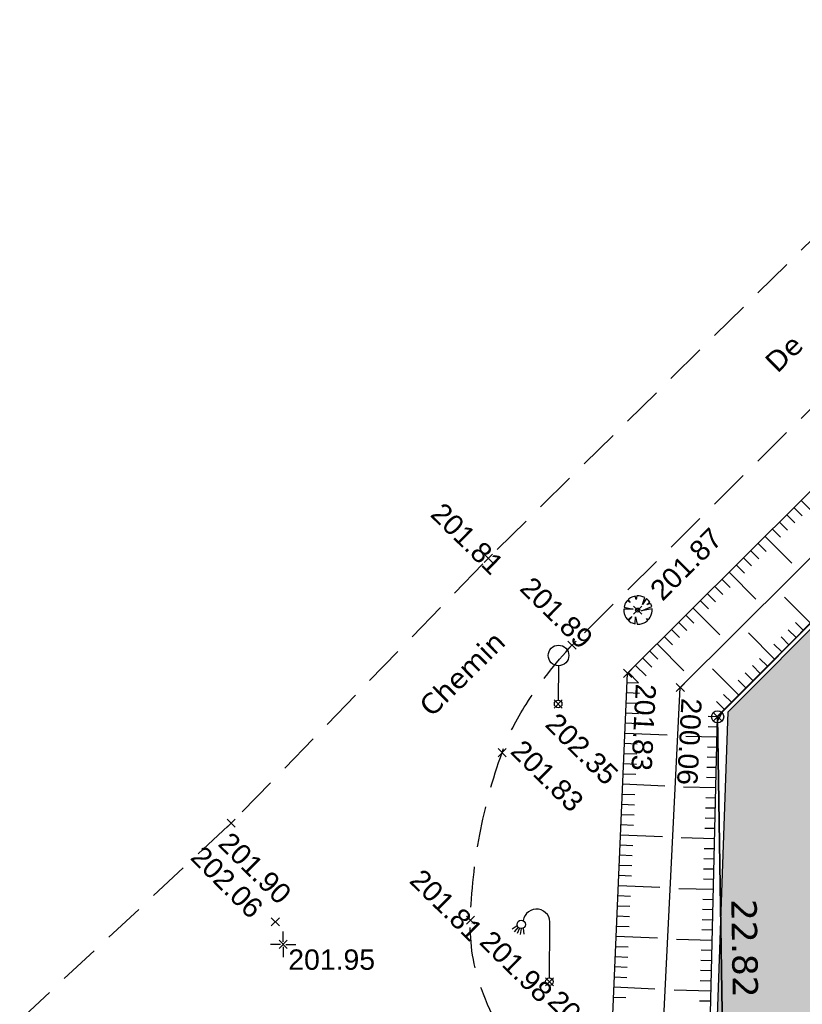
# Model space of a CAD drawing. Extents: x 1616800 to 1632437, y 2248456 to 2251974.
# Tile 42 of 256: x 1617456 to 1617494, y 2251631 to 2251679. Entities that reach past the tile are written whole.
import ezdxf
from ezdxf.enums import TextEntityAlignment as Align

# ---------------------------------------------------------------- set-up
doc = ezdxf.new("R2010")
doc.units = 0
doc.header["$LTSCALE"] = 2
doc.header["$PDMODE"] = 3
doc.header["$PDSIZE"] = 0.2
for name, pattern in [('CHEMIN', [1.5, 1, -0.5]), ('CONTINU', [0]), ('FOSSE', [0.5, 0.3, -0.2])]:
    doc.linetypes.add(name, pattern=pattern)
doc.layers.get('0').update_dxf_attribs({"linetype": 'CONTINUOUS'})
for name, color, linetype in [('01-PAP- REVET MACROLOT', 51, 'CONTINUOUS'), ('PARC_SUPEFICIES', 7, 'CONTINUOUS'), ('X-PTS TOPO-TEXTE TOPOALT', 8, 'CONTINUOUS'), ('X-PTS TOPO-TOPOPOINT', 8, 'CONTINUOUS'), ('Y - FDP TOPO-COTATION', 8, 'CONTINUOUS'), ('Y - FDP TOPO-LIMITES_ 09119', 8, 'CONTINUOUS'), ('Y - FDP TOPO-LOT COTATION', 8, 'CONTINUOUS'), ('Y-FDP TOPO-CN_1_00', 8, 'FOSSE'), ('Y-FDP TOPO-TOP_AXE_FOSSE', 8, 'CONTINUOUS'), ('Y-FDP TOPO-TOP_BARBULE', 8, 'CONTINUOUS'), ('Y-FDP TOPO-TOP_BORNE', 8, 'CONTINUOUS'), ('Y-FDP TOPO-TOP_TALUS', 8, 'CONTINUOUS'), ('Y-FDP TOPO-TOP_VEGETATION_symb', 8, 'CONTINUOUS'), ('Y-FDP TOPO-TOP_VOIRIE', 8, 'CHEMIN'), ('Y-FDP TOPO-TOP_VOIRIE_SYMB', 8, 'CONTINUOUS'), ('Y-RESEAU EXISTANT FDP-TOP_ECLAIRAGE', 6, 'CONTINUOUS')]:
    doc.layers.add(name, color=color, linetype=linetype)
doc.styles.get("Standard").update_dxf_attribs({"font": 'arial.ttf'})
doc.styles.add('Verdana 2.0', font='verdana.ttf', dxfattribs={"width": 0.99, "height": 2})

# ---------------------------------------------------------------- blocks, each defined once
blk = doc.blocks.new('TCPOINT')
at = {"color": 0}
blk.add_point((0, 0), dxfattribs=at)
at = {"layer": 'X-PTS TOPO-TEXTE TOPOALT'}
blk.add_attdef('ALT', text='', height=0.75, dxfattribs=at).set_placement((0.25, -0.25), align=Align.TOP_LEFT)
blk = doc.blocks.new('TCPOINT_2')
at = {"color": 0}
blk.add_point((0, 0), dxfattribs=at)
at = {"layer": 'X-PTS TOPO-TEXTE TOPOALT'}
blk.add_attdef('ALT', (0.25, 0.25), '', height=0.75, dxfattribs=at)
blk = doc.blocks.new('R023')
at = {"color": 0, "linetype": 'Continuous'}
blk.add_line((0, 1.878755), (0, 0.1875), dxfattribs=at)
blk.add_circle((0.000088, 2.3863), 0.507376, dxfattribs=at)
at = {"color": 0}
blk.add_circle((0, 0), 0.1875, dxfattribs=at)
blk = doc.blocks.new('L003')
at = {"color": 0}
for points in [[(-1.603583, 2.741753), (-1.846569, 2.573542)], [(-1.557039, 2.666871), (-1.745703, 2.444053)], [(-1.486771, 2.61895), (-1.61295, 2.356148)], [(-1.411328, 2.60293), (-1.464038, 2.314863)], [(-1.313678, 2.624415), (-1.28336, 2.326826)], [(0, 0.1875), (0, 2.8125)]]:
    blk.add_lwpolyline(points, dxfattribs=at)
for centre, radius in [((-1.40625, 2.8125), 0.209631), ((0, 0), 0.1875)]:
    blk.add_circle(centre, radius, dxfattribs=at)
blk.add_arc((-0.65625, 2.90625), 0.662913, 351.869898, 171.869898, dxfattribs=at)
blk = doc.blocks.new('arbre1')
at = {"linetype": 'CONTINU'}
for p, q in [((-0.462, 0.519), (-0.477, 0.503)), ((-0.477, 0.503), (-0.365, 0.366)), ((-0.447, 0.535), (-0.462, 0.519)), ((-0.356, 0.599), (-0.447, 0.535)), ((-0.294, 0.631), (-0.356, 0.599)), ((-0.125, 0.682), (-0.294, 0.631)), ((-0.075, 0.513), (-0.125, 0.682)), ((-0.049, 0.699), (-0.075, 0.513)), ((0.044, 0.701), (-0.049, 0.699)), ((0.075, 0.702), (0.044, 0.701)), ((0.153, 0.688), (0.075, 0.702)), ((0.293, 0.645), (0.153, 0.688)), ((0.24, 0.273), (0.356, 0.616)), ((0.434, 0.571), (0.24, 0.273)), ((0.356, 0.616), (0.293, 0.645)), ((0.482, 0.526), (0.434, 0.571)), ((0.498, 0.511), (0.482, 0.526)), ((0.513, 0.496), (0.498, 0.511)), ((0.498, 0.511), (0.498, 0.511)), ((0.529, 0.481), (0.513, 0.496)), ((-0.218, 0.045), (-0.682, 0.034)), ((-0.682, 0.034), (-0.68, -0.059)), ((-0.626, 0.283), (-0.669, 0.142)), ((-0.669, 0.142), (-0.218, 0.045)), ((-0.597, 0.345), (-0.626, 0.283)), ((-0.537, 0.44), (-0.597, 0.345)), ((-0.522, 0.455), (-0.537, 0.44)), ((-0.507, 0.471), (-0.522, 0.455)), ((-0.365, 0.366), (-0.507, 0.471)), ((0.186, -0.038), (0.691, 0.175)), ((0.709, 0.067), (0.186, -0.038)), ((0.457, 0.278), (0.593, 0.39)), ((0.642, 0.313), (0.457, 0.278)), ((0.593, 0.39), (0.529, 0.481)), ((0.691, 0.175), (0.642, 0.313)), ((0.712, -0.025), (0.709, 0.067)), ((-0.68, -0.059), (-0.679, -0.09)), ((-0.679, -0.09), (-0.662, -0.167)), ((-0.662, -0.167), (-0.612, -0.305)), ((-0.612, -0.305), (-0.58, -0.366)), ((-0.58, -0.366), (-0.516, -0.457)), ((-0.516, -0.457), (-0.5, -0.472)), ((-0.5, -0.472), (-0.484, -0.488)), ((-0.484, -0.488), (-0.287, -0.313)), ((-0.287, -0.313), (-0.452, -0.518)), ((-0.123, -0.68), (-0.101, -0.339)), ((-0.101, -0.339), (-0.015, -0.693)), ((0.506, -0.494), (0.442, -0.403)), ((0.442, -0.403), (0.537, -0.463)), ((0.537, -0.463), (0.552, -0.447)), ((0.552, -0.447), (0.567, -0.431)), ((0.567, -0.431), (0.626, -0.337)), ((0.626, -0.337), (0.656, -0.274)), ((0.656, -0.274), (0.699, -0.134)), ((0.699, -0.134), (0.712, -0.056)), ((0.712, -0.056), (0.712, -0.025)), ((-0.452, -0.518), (-0.436, -0.533)), ((-0.436, -0.533), (-0.421, -0.548)), ((-0.421, -0.548), (-0.326, -0.607)), ((-0.326, -0.607), (-0.264, -0.637)), ((-0.264, -0.637), (-0.123, -0.68)), ((-0.015, -0.693), (0.078, -0.691)), ((0.078, -0.691), (0.109, -0.69)), ((0.109, -0.69), (0.186, -0.672)), ((0.186, -0.672), (0.324, -0.623)), ((0.324, -0.623), (0.385, -0.59)), ((0.385, -0.59), (0.476, -0.526)), ((0.476, -0.526), (0.491, -0.51)), ((0.491, -0.51), (0.506, -0.494))]:
    blk.add_line(p, q, dxfattribs=at)
blk.add_circle((0, 0), 0.1, dxfattribs=at)
blk = doc.blocks.new('point')
at = {"color": 0}
blk.add_circle((0, 0), 0.3, dxfattribs=at)
blk = doc.blocks.new('T007')
at = {"color": 0}
for p, q in [((0, 0.125), (0, 0.625)), ((-0.125, 0), (-0.625, 0)), ((0, 0), (0, 0)), ((0.125, 0), (0.625, 0)), ((0, -0.125), (0, -0.625))]:
    blk.add_line(p, q, dxfattribs=at)

msp = doc.modelspace()

# ---------------------------------------------------------------- hatches: boundary and pattern name
at = {"layer": '01-PAP- REVET MACROLOT'}
h = msp.add_hatch(color=256, dxfattribs=at)
h.dxf.hatch_style = 1
h.paths.add_polyline_path([(1617511.5596, 2251666.1067), (1617561.7921, 2251614.5947), (1617535.5709, 2251589.0256), (1617524.9968, 2251587.9332), (1617522.7984, 2251590.1116), (1617489.8856, 2251622.7153), (1617490.6635, 2251645.1733)])

# ---------------------------------------------------------------- linework, layer by layer
at = {"layer": 'PARC_SUPEFICIES', "flags": 128}
msp.add_lwpolyline([(1617511.5596, 2251666.1067), (1617561.7921, 2251614.5947), (1617535.5709, 2251589.0256), (1617524.9968, 2251587.9332), (1617522.7984, 2251590.1116), (1617489.8856, 2251622.7153), (1617490.6635, 2251645.1733)], close=True, dxfattribs=at)
at = {"layer": 'Y - FDP TOPO-LIMITES_ 09119', "flags": 128}
for points in [[(1617544.2252, 2251699.1484), (1617490.1496, 2251644.922), (1617490.5111, 2251622.1059), (1617612.2487, 2251501.4729), (1617679.738, 2251574.4653)], [(1617612.2487, 2251501.4729), (1617605.2296, 2251508.4284), (1617490.5111, 2251622.1059), (1617490.1496, 2251644.922), (1617544.2252, 2251699.1484), (1617679.738, 2251574.4653)]]:
    msp.add_lwpolyline(points, close=True, dxfattribs=at)
at = {"layer": 'Y-FDP TOPO-CN_1_00', "linetype": 'FOSSE', "flags": 128}
msp.add_lwpolyline([(1617490.1441, 2251644.6964), (1617490.1788, 2251644.7659), (1617490.2064, 2251644.8212), (1617490.2298, 2251644.8677), (1617490.2519, 2251644.9106), (1617490.2752, 2251644.9554), (1617490.3028, 2251645.0074), (1617490.3372, 2251645.072), (1617490.3814, 2251645.1546)], dxfattribs=at)
at = {"layer": 'Y-FDP TOPO-TOP_AXE_FOSSE', "flags": 128}
msp.add_lwpolyline([(1617487.4482, 2251629.1227), (1617488.3132, 2251646.3645), (1617504.911, 2251662.8578), (1617521.18, 2251678.6633), (1617523.1031, 2251680.5656), (1617526.442, 2251683.9646), (1617535.3536, 2251692.8786), (1617539.9228, 2251697.2715), (1617554.2215, 2251711.6097), (1617557.1309, 2251715.105)], dxfattribs=at)
at = {"layer": 'Y-FDP TOPO-TOP_BARBULE'}
for p, q in [((1617494.2646, 2251655.5655), (1617495.5801, 2251654.2431)), ((1617493.9101, 2251655.2129), (1617494.3047, 2251654.8162)), ((1617493.2012, 2251654.5076), (1617493.5957, 2251654.111)), ((1617493.5557, 2251654.8603), (1617493.9502, 2251654.4636)), ((1617492.8467, 2251654.155), (1617493.2412, 2251653.7585)), ((1617492.4922, 2251653.8023), (1617493.807, 2251652.4808)), ((1617491.7833, 2251653.0971), (1617492.1776, 2251652.7007)), ((1617492.1378, 2251653.4497), (1617492.5322, 2251653.0533)), ((1617491.4288, 2251652.7444), (1617491.8231, 2251652.3481)), ((1617491.0744, 2251652.3918), (1617491.4686, 2251651.9955)), ((1617490.3654, 2251651.6865), (1617490.7596, 2251651.2903)), ((1617490.7199, 2251652.0392), (1617492.0339, 2251650.7184)), ((1617490.011, 2251651.3339), (1617490.4051, 2251650.9378)), ((1617489.302, 2251650.6286), (1617489.696, 2251650.2326)), ((1617489.6565, 2251650.9813), (1617490.0506, 2251650.5852)), ((1617494.7218, 2251649.5313), (1617493.4358, 2251650.8146)), ((1617488.9476, 2251650.276), (1617490.2607, 2251648.956)), ((1617488.5931, 2251649.9233), (1617488.987, 2251649.5274)), ((1617487.8842, 2251649.2181), (1617488.278, 2251648.8222)), ((1617488.2386, 2251649.5707), (1617488.6325, 2251649.1748)), ((1617494.0154, 2251648.8235), (1617493.6289, 2251649.2092)), ((1617494.3686, 2251649.1774), (1617493.9824, 2251649.5627)), ((1617487.5297, 2251648.8654), (1617487.9235, 2251648.4696)), ((1617492.9559, 2251647.7617), (1617491.6639, 2251649.0509)), ((1617493.6622, 2251648.4696), (1617493.2754, 2251648.8556)), ((1617487.1752, 2251648.5128), (1617488.4876, 2251647.1936)), ((1617493.309, 2251648.1156), (1617492.9218, 2251648.502)), ((1617486.4663, 2251647.8075), (1617486.9048, 2251647.3667)), ((1617486.8208, 2251648.1602), (1617487.2144, 2251647.7645)), ((1617492.6027, 2251647.4078), (1617492.2147, 2251647.7949)), ((1617486.1118, 2251647.4549), (1617486.6273, 2251646.9368)), ((1617491.19, 2251645.9921), (1617489.8921, 2251647.2872)), ((1617492.2495, 2251647.0539), (1617491.8612, 2251647.4413)), ((1617485.7574, 2251647.1022), (1617486.2624, 2251646.5946)), ((1617491.5431, 2251646.346), (1617491.1541, 2251646.7342)), ((1617491.8963, 2251646.6999), (1617491.5077, 2251647.0878)), ((1617485.6993, 2251646.6188), (1617486.2624, 2251646.5946)), ((1617485.6778, 2251646.1193), (1617486.306, 2251646.0923)), ((1617490.8368, 2251645.6382), (1617490.447, 2251646.0271)), ((1617485.6563, 2251645.6198), (1617486.2837, 2251645.5928)), ((1617490.4836, 2251645.2842), (1617490.0935, 2251645.6735)), ((1617485.6348, 2251645.1202), (1617486.2613, 2251645.0933)), ((1617490.1496, 2251644.9221), (1617489.6921, 2251644.9333)), ((1617485.6134, 2251644.6207), (1617486.239, 2251644.5938)), ((1617490.1374, 2251644.4222), (1617489.6768, 2251644.4335)), ((1617485.5919, 2251644.1211), (1617487.6744, 2251644.0316)), ((1617490.1252, 2251643.9224), (1617488.5794, 2251643.9602)), ((1617485.5704, 2251643.6216), (1617486.1943, 2251643.5948)), ((1617490.113, 2251643.4225), (1617489.6462, 2251643.4339)), ((1617485.5489, 2251643.1221), (1617486.1719, 2251643.0953)), ((1617490.1008, 2251642.9227), (1617489.6309, 2251642.9342)), ((1617485.5274, 2251642.6225), (1617486.1496, 2251642.5958)), ((1617490.0885, 2251642.4228), (1617489.6156, 2251642.4344)), ((1617485.5059, 2251642.123), (1617486.1272, 2251642.0963)), ((1617490.0763, 2251641.923), (1617489.6003, 2251641.9346)), ((1617485.4844, 2251641.6235), (1617487.5527, 2251641.5345)), ((1617490.0641, 2251641.4231), (1617488.467, 2251641.4622)), ((1617485.4629, 2251641.1239), (1617486.0825, 2251641.0973)), ((1617490.0519, 2251640.9233), (1617489.5697, 2251640.9351)), ((1617485.4414, 2251640.6244), (1617486.0602, 2251640.5978)), ((1617490.0397, 2251640.4234), (1617489.5544, 2251640.4353)), ((1617485.4199, 2251640.1248), (1617486.0379, 2251640.0983)), ((1617485.3985, 2251639.6253), (1617486.0155, 2251639.5988)), ((1617490.0275, 2251639.9236), (1617489.5391, 2251639.9355)), ((1617485.377, 2251639.1258), (1617487.431, 2251639.0374)), ((1617490.0153, 2251639.4237), (1617489.5238, 2251639.4357)), ((1617485.3555, 2251638.6262), (1617485.9708, 2251638.5998)), ((1617490.003, 2251638.9239), (1617488.3545, 2251638.9642)), ((1617485.334, 2251638.1267), (1617485.9485, 2251638.1003)), ((1617489.9908, 2251638.424), (1617489.4932, 2251638.4362)), ((1617485.3125, 2251637.6272), (1617485.9261, 2251637.6008)), ((1617489.9786, 2251637.9242), (1617489.4779, 2251637.9364)), ((1617485.291, 2251637.1276), (1617485.9038, 2251637.1013)), ((1617489.9664, 2251637.4243), (1617489.4626, 2251637.4366)), ((1617485.2695, 2251636.6281), (1617487.3092, 2251636.5403)), ((1617489.9542, 2251636.9245), (1617489.4473, 2251636.9369)), ((1617485.248, 2251636.1285), (1617485.8591, 2251636.1023)), ((1617489.942, 2251636.4246), (1617488.2421, 2251636.4662)), ((1617485.2265, 2251635.629), (1617485.8367, 2251635.6027)), ((1617489.9297, 2251635.9248), (1617489.4167, 2251635.9373)), ((1617485.205, 2251635.1295), (1617485.8144, 2251635.1032)), ((1617489.9175, 2251635.4249), (1617489.4014, 2251635.4375)), ((1617485.1835, 2251634.6299), (1617485.792, 2251634.6037)), ((1617489.9053, 2251634.9251), (1617489.3861, 2251634.9378)), ((1617485.1621, 2251634.1304), (1617487.1875, 2251634.0432)), ((1617489.8931, 2251634.4252), (1617489.3708, 2251634.438)), ((1617489.8809, 2251633.9254), (1617488.1296, 2251633.9682)), ((1617485.1406, 2251633.6308), (1617485.7474, 2251633.6047)), ((1617489.8687, 2251633.4255), (1617489.3402, 2251633.4384)), ((1617485.1191, 2251633.1313), (1617485.725, 2251633.1052)), ((1617489.8564, 2251632.9257), (1617489.3249, 2251632.9387)), ((1617485.0976, 2251632.6318), (1617485.7027, 2251632.6057)), ((1617489.8442, 2251632.4258), (1617489.3096, 2251632.4389)), ((1617485.0761, 2251632.1322), (1617485.6803, 2251632.1062)), ((1617489.832, 2251631.926), (1617489.2943, 2251631.9391)), ((1617485.0546, 2251631.6327), (1617487.0658, 2251631.5462)), ((1617489.8198, 2251631.4261), (1617488.0171, 2251631.4702)), ((1617485.0331, 2251631.1332), (1617485.6356, 2251631.1072)), ((1617489.8076, 2251630.9263), (1617489.2637, 2251630.9396))]:
    msp.add_line(p, q, dxfattribs=at)
at = {"layer": 'Y-FDP TOPO-TOP_TALUS', "flags": 128}
msp.add_lwpolyline([(1617484.9472, 2251629.135), (1617485.7185, 2251647.0635), (1617503.0097, 2251664.2655), (1617520.7982, 2251681.4897), (1617524.8679, 2251685.7073), (1617533.9597, 2251694.525), (1617538.4766, 2251698.9056), (1617552.9659, 2251713.2024), (1617556.2989, 2251716.34)], dxfattribs=at)
at = {"layer": 'Y-FDP TOPO-TOP_TALUS', "linetype": 'Continuous', "flags": 128}
msp.add_lwpolyline([(1617489.7587, 2251628.9269), (1617490.1503, 2251644.9503), (1617506.4993, 2251661.3335), (1617522.6399, 2251677.2924)], dxfattribs=at)
at = {"layer": 'Y-FDP TOPO-TOP_VOIRIE', "linetype": 'CHEMIN', "flags": 128}
msp.add_lwpolyline([(1617455.7998, 2251630.002), (1617466.2099, 2251639.6879), (1617478.8618, 2251652.7226), (1617496.975, 2251670.5493), (1617514.3815, 2251687.7734), (1617518.3993, 2251691.7593)], dxfattribs=at)
msp.add_lwpolyline([(1617618.7911, 2251489.3722), (1617602.275, 2251506.0351), (1617585.7484, 2251522.5021), (1617569.3154, 2251538.7814), (1617552.39, 2251555.6645), (1617534.7083, 2251573.2884), (1617516.9504, 2251590.892), (1617500.399, 2251607.3822), (1617484.9516, 2251622.7088), (1617481.2516, 2251626.8765), (1617480.6249, 2251627.7013, -0.0747472), (1617478.5257, 2251631.5395, -0.0959879), (1617477.9815, 2251634.9149, -0.0389197), (1617478.4437, 2251639.1266, -0.0394176), (1617479.5431, 2251643.1631, -0.0580442), (1617480.7215, 2251645.5375, -0.0416995), (1617482.98, 2251648.4477), (1617482.98, 2251648.4477), (1617500.9861, 2251666.2722), (1617518.5683, 2251683.4499), (1617522.7322, 2251687.5653)], format="xyb", dxfattribs=at)

# ---------------------------------------------------------------- block references
at = {"layer": 'X-PTS TOPO-TOPOPOINT'}
ref = msp.add_blockref('TCPOINT', (1617478.8635, 2251652.7226, 201.81), dxfattribs=dict(at, rotation=315.4246489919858))
ref.add_attrib('ALT', '201.81', dxfattribs={"layer": 'X-PTS TOPO-TEXTE TOPOALT', "height": 1, "rotation": 315.42465}).set_placement((1617476.6627, 2251655.5453, 201.81), align=Align.TOP_LEFT)
ref = msp.add_blockref('TCPOINT', (1617486.214, 2251650.1752, 201.87), dxfattribs=dict(at, rotation=44.9169870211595))
ref.add_attrib('ALT', '201.87', dxfattribs={"layer": 'X-PTS TOPO-TEXTE TOPOALT', "height": 1, "rotation": 44.91699}).set_placement((1617486.7311, 2251651.2871, 201.87), align=Align.TOP_LEFT)
ref = msp.add_blockref('TCPOINT_2', (1617482.9817, 2251648.4477, 201.89), dxfattribs=dict(at, rotation=315.4246483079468))
ref.add_attrib('ALT', '201.89', (1617480.3545, 2251651.1871, 201.89), dxfattribs={"layer": 'X-PTS TOPO-TEXTE TOPOALT', "height": 1, "rotation": 315.42465})
ref = msp.add_blockref('TCPOINT_2', (1617485.7201, 2251647.0636, 201.83), dxfattribs=dict(at, rotation=267.0120194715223))
ref.add_attrib('ALT', '201.83', (1617486.1258, 2251646.5658, 201.83), dxfattribs={"layer": 'X-PTS TOPO-TEXTE TOPOALT', "height": 1, "rotation": 267.01202})
ref = msp.add_blockref('TCPOINT', (1617488.3148, 2251646.3645, 200.06), dxfattribs=dict(at, rotation=267.0120190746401))
ref.add_attrib('ALT', '200.06', dxfattribs={"layer": 'X-PTS TOPO-TEXTE TOPOALT', "height": 1, "rotation": 267.01202}).set_placement((1617489.3718, 2251645.8099, 200.06), align=Align.TOP_LEFT)
ref = msp.add_blockref('TCPOINT', (1617482.3014, 2251645.5559, 202.35), dxfattribs=dict(at, rotation=315.424648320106))
ref.add_attrib('ALT', '202.35', dxfattribs={"layer": 'X-PTS TOPO-TEXTE TOPOALT', "height": 1, "rotation": 315.42465}).set_placement((1617482.304, 2251645.2024, 202.35), align=Align.TOP_LEFT)
at = {"layer": 'X-PTS TOPO-TOPOPOINT', "rotation": 359.5530334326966}
msp.add_blockref('TCPOINT', (1617490.1496, 2251644.922), dxfattribs=at)
at = {"layer": 'X-PTS TOPO-TOPOPOINT'}
ref = msp.add_blockref('TCPOINT_2', (1617479.5448, 2251643.1631, 201.83), dxfattribs=dict(at, rotation=315.4246488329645))
ref.add_attrib('ALT', '201.83', (1617479.8984, 2251643.1657, 201.83), dxfattribs={"layer": 'X-PTS TOPO-TEXTE TOPOALT', "height": 1, "rotation": 315.42465})
ref = msp.add_blockref('TCPOINT', (1617466.2116, 2251639.6879, 201.9), dxfattribs=dict(at, rotation=315.4246511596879))
ref.add_attrib('ALT', '201.90', dxfattribs={"layer": 'X-PTS TOPO-TEXTE TOPOALT', "height": 1, "rotation": 315.42465}).set_placement((1617466.2142, 2251639.3344, 201.9), align=Align.TOP_LEFT)
ref = msp.add_blockref('TCPOINT', (1617468.3836, 2251634.836, 202.06), dxfattribs=dict(at, rotation=314.9666947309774))
ref.add_attrib('ALT', '202.06', dxfattribs={"layer": 'X-PTS TOPO-TEXTE TOPOALT', "height": 1, "rotation": 314.96669}).set_placement((1617464.8504, 2251638.6601, 202.06), align=Align.TOP_LEFT)
ref = msp.add_blockref('TCPOINT_2', (1617477.9832, 2251634.9149, 201.81), dxfattribs=dict(at, rotation=315.4246490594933))
ref.add_attrib('ALT', '201.81', (1617474.9317, 2251636.8064, 201.81), dxfattribs={"layer": 'X-PTS TOPO-TEXTE TOPOALT', "height": 1, "rotation": 315.42465})
ref = msp.add_blockref('TCPOINT', (1617481.871, 2251631.8889, 201.98), dxfattribs=dict(at, rotation=315.4246483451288))
ref.add_attrib('ALT', '201.98', dxfattribs={"layer": 'X-PTS TOPO-TEXTE TOPOALT', "height": 1, "rotation": 315.42465}).set_placement((1617479.0689, 2251634.4987, 201.98), align=Align.TOP_LEFT)
ref = msp.add_blockref('TCPOINT', (1617468.768, 2251633.73, 201.95), dxfattribs=at)
ref.add_attrib('ALT', '201.95', dxfattribs={"layer": 'X-PTS TOPO-TEXTE TOPOALT', "height": 1}).set_placement((1617469.018, 2251633.48, 201.95), align=Align.TOP_LEFT)
ref = msp.add_blockref('TCPOINT_2', (1617484.9489, 2251629.135, 201.86), dxfattribs=dict(at, rotation=315.4246478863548))
ref.add_attrib('ALT', '201.86', (1617481.718, 2251630.8519, 201.86), dxfattribs={"layer": 'X-PTS TOPO-TEXTE TOPOALT', "height": 1, "rotation": 315.42465})
at = {"layer": 'Y-FDP TOPO-TOP_BORNE', "color": 152, "xscale": 1.000005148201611, "yscale": 1.000005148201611, "rotation": 315.4246471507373}
msp.add_blockref('point', (1617490.1496, 2251644.922), dxfattribs=at)
at = {"layer": 'Y-FDP TOPO-TOP_BORNE'}
msp.add_blockref('T007', (1617468.768, 2251633.73), dxfattribs=at)
at = {"layer": 'Y-FDP TOPO-TOP_VEGETATION_symb', "xscale": 1.00000668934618, "yscale": 1.00000668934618, "rotation": 359.5530340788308}
msp.add_blockref('arbre1', (1617486.214, 2251650.1752, 201.8726), dxfattribs=at)
at = {"layer": 'Y-FDP TOPO-TOP_VOIRIE_SYMB', "rotation": 359.5577472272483}
msp.add_blockref('R023', (1617482.3015, 2251645.5559, 210.928), dxfattribs=at)
at = {"layer": 'Y-RESEAU EXISTANT FDP-TOP_ECLAIRAGE', "rotation": 359.5577472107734}
msp.add_blockref('L003', (1617481.8711, 2251631.8889, 210.563), dxfattribs=at)

# ---------------------------------------------------------------- texts
at = {"layer": 'Y - FDP TOPO-COTATION', "style": 'Verdana 2.0', "width": 0.99}
msp.add_text('22.82', height=1.25, rotation=270.90778, dxfattribs=at).set_placement((1617490.8589, 2251633.5223), align=Align.CENTER)
at = {"layer": 'Y - FDP TOPO-LOT COTATION', "style": 'Verdana 2.0', "width": 0.99}
msp.add_text('22.82', height=1.25, rotation=270.90778, dxfattribs=at).set_placement((1617490.8589, 2251633.5223), align=Align.CENTER)
at = {"layer": 'Y-FDP TOPO-TOP_VOIRIE', "style": 'Verdana 2.0', "width": 0.99}
for s, p in [('De', (1617493.7577, 2251662.4477)), ('Chemin', (1617477.928, 2251646.694))]:
    msp.add_text(s, height=1, rotation=44.498, dxfattribs=at).set_placement(p, align=Align.CENTER)

doc.saveas('drawing.dxf')
